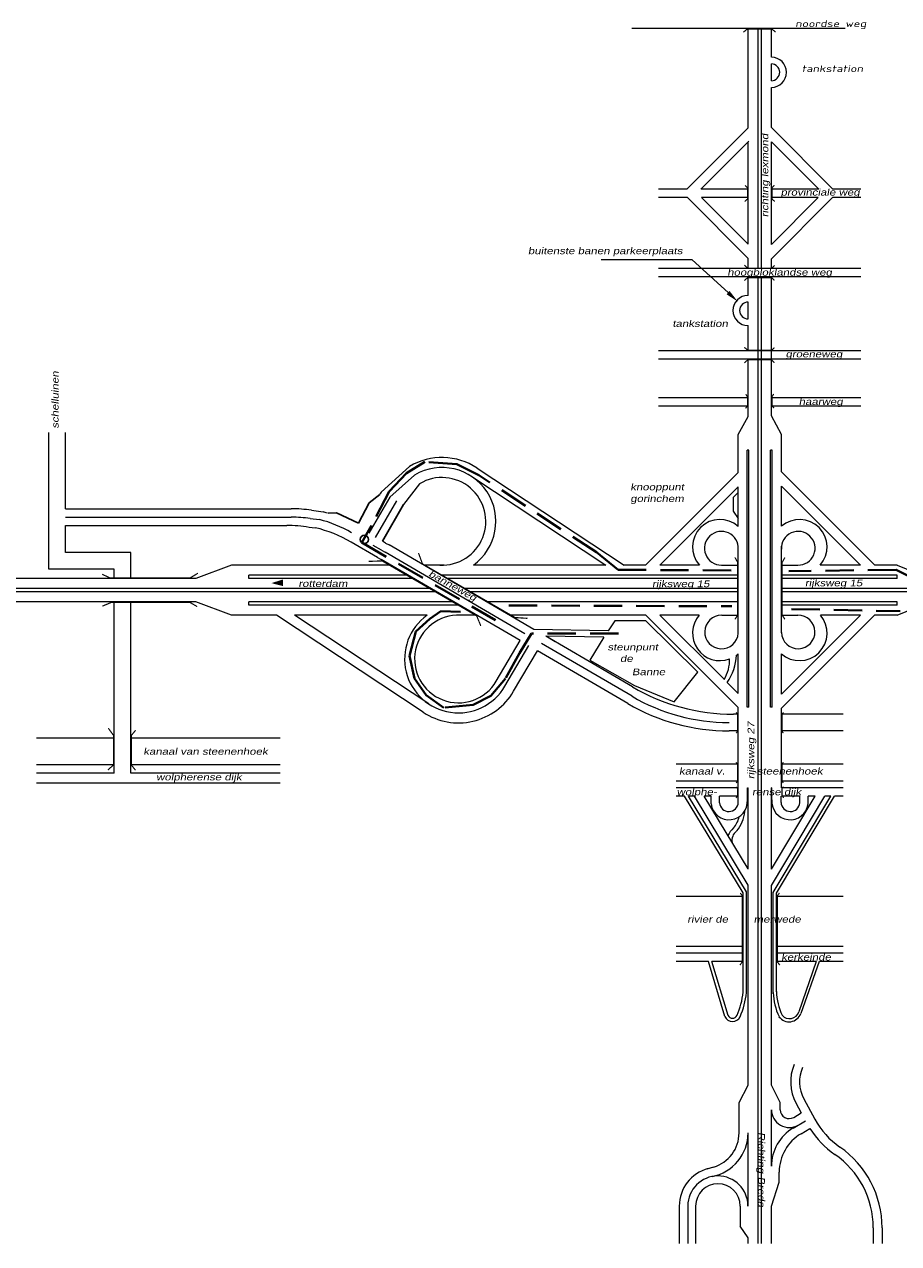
# Model space of a CAD drawing. Header units: metres. Extents: x 534 to 2631, y -2348 to -1484.
# Tile 5 of 9: x 1678 to 1875, y -1994 to -1720. Entities that reach past the tile are written whole.
import ezdxf

# ---------------------------------------------------------------- set-up
doc = ezdxf.new("R2010")
doc.units = ezdxf.units.M
doc.linetypes.add('DASHED', pattern=[19.05, 12.7, -6.35])
doc.layers.get('0').update_dxf_attribs({"lineweight": 0})
for name, color, linetype, lineweight in [('135-8$0$STROOI', 7, 'Continuous', 0), ('135-8$0$TEXT', 178, 'Continuous', 0), ('ROUTE9RIJDEN', 10, 'DASHED', 40), ('STROOI', 7, 'Continuous', 0), ('Text', 7, 'Continuous', 0)]:
    doc.layers.add(name, color=color, linetype=linetype, lineweight=lineweight)
doc.styles.add('135-8$0$ISO25', font='ISO9.SHX', dxfattribs={"width": 1.5, "oblique": 10})
doc.styles.add('ISO25', font='ARIALN.TTF', dxfattribs={"width": 1.5, "oblique": 10})

msp = doc.modelspace()

# ---------------------------------------------------------------- linework, layer by layer
at = {"color": 0, "ltscale": 0.5}
for p, q in [((1764.91, -1819.76), (1758.56, -1825.57)), ((1760.54, -1826.65), (1766.05, -1821.7)), ((1767.2, -1823.64), (1763.57, -1828.3)), ((1742.66, -1831.47), (1744.7, -1831.69)), ((1742.92, -1829.61), (1745.54, -1829.97)), ((1742.38, -1833.44), (1743.79, -1833.53)), ((1759.58, -1836.96), (1760.4, -1837.38)), ((1758.65, -1838.59), (1759.5, -1839.03)), ((1757.73, -1840.22), (1758.59, -1840.67))]:
    msp.add_line(p, q, dxfattribs=at)
at = {"lineweight": -3, "ltscale": 0.5}
for p, q in [((1758.27, -1826.05), (1755.91, -1827.95)), ((1755.91, -1827.95), (1753.48, -1832.48)), ((1758.84, -1836.53), (1763.57, -1828.3)), ((1748.55, -1830.18), (1746.65, -1830.25)), ((1753.48, -1832.48), (1748.55, -1830.18))]:
    msp.add_line(p, q, dxfattribs=at)
msp.add_circle((1754.79, -1836.15), 0.94, dxfattribs=at)
at = {"layer": '135-8$0$STROOI', "color": 7}
for p, q in [((1862.75, -1721.43), (1814.82, -1721.43)), ((1840.92, -1741.79), (1840.92, -1721.43)), ((1843.17, -1741.76), (1843.17, -1721.43)), ((1843.92, -1741.75), (1843.92, -1721.43)), ((1846.17, -1727.89), (1846.17, -1721.43)), ((1846.16, -1727.19), (1846.16, -1723.44)), ((1846.17, -1727.89), (1846.17, -1727.38)), ((1846.17, -1733.14), (1846.17, -1729.39)), ((1846.17, -1741.73), (1846.17, -1734.64))]:
    msp.add_line(p, q, dxfattribs=at)
msp.add_lwpolyline([(1847.11, -1722.22, 0.263, 0.263, 0), (1846.32, -1721.59, 0.263, 0.263, 0), (1840.68, -1721.59, 0.263, 0.263, 0), (1839.89, -1722.25, 0.263, 0.263, 0)], format="xyseb", dxfattribs=at)
for radius in [3.38, 1.88]:
    msp.add_arc((1846.16, -1731.26), radius, 270, 90, dxfattribs=at)
at = {"layer": 'ROUTE9RIJDEN', "ltscale": 0.5}
for p, q in [((1768.36, -1818.75), (1764.27, -1821.27)), ((1775.59, -1819.22), (1768.36, -1818.75)), ((1780.47, -1821.74), (1775.59, -1819.22)), ((1764.27, -1821.27), (1760.33, -1825.36)), ((1806.9, -1839.04), (1780.47, -1821.74)), ((1760.33, -1825.36), (1756.4, -1833.06)), ((1756.4, -1833.06), (1754.2, -1836.84)), ((1754.2, -1836.84), (1784.25, -1854.29)), ((1811.78, -1842.97), (1806.9, -1839.04)), ((1837.11, -1843.13), (1811.78, -1842.97)), ((1874.16, -1842.97), (1850.08, -1843.29)), ((1879.66, -1845.65), (1874.16, -1842.97)), ((1769.48, -1853.99), (1772, -1852.26)), ((1772, -1852.26), (1776.41, -1852.42)), ((1787.26, -1851), (1837.3, -1851.16)), ((1850.67, -1851.79), (1875.06, -1852.26)), ((1766.34, -1856.82), (1769.48, -1853.99)), ((1764.92, -1862.32), (1766.34, -1856.82)), ((1792.3, -1857.29), (1789.62, -1861.69)), ((1811.81, -1857.29), (1792.3, -1857.29)), ((1789.62, -1861.69), (1786.48, -1867.36)), ((1766.02, -1867.36), (1764.92, -1862.32)), ((1768.7, -1871.13), (1766.02, -1867.36)), ((1786.48, -1867.36), (1783.17, -1871.29)), ((1772.63, -1873.96), (1768.7, -1871.13)), ((1783.17, -1871.29), (1779.24, -1873.33)), ((1779.24, -1873.33), (1772.63, -1873.96))]:
    msp.add_line(p, q, dxfattribs=at)
at = {"layer": 'STROOI', "color": 7}
for p, q in [((1840.92, -1743.75), (1827.19, -1757.52)), ((1840.92, -1743.75), (1840.92, -1741.79)), ((1843.17, -1775.33), (1843.17, -1741.79)), ((1843.93, -1775.33), (1843.93, -1741.79)), ((1846.18, -1743.69), (1846.18, -1741.79)), ((1846.18, -1743.69), (1859.97, -1757.52)), ((1840.92, -1769.87), (1840.92, -1746.94)), ((1846.18, -1769.93), (1846.18, -1746.88)), ((1846.18, -1746.88), (1856.79, -1757.52)), ((1827.19, -1757.52), (1820.84, -1757.52)), ((1840.92, -1757.52), (1830.37, -1757.52)), ((1856.79, -1757.52), (1846.18, -1757.52)), ((1866.27, -1757.52), (1859.97, -1757.52)), ((1827.3, -1759.39), (1820.84, -1759.39)), ((1840.92, -1773.06), (1827.3, -1759.39)), ((1840.92, -1769.87), (1830.48, -1759.39)), ((1840.92, -1759.39), (1830.48, -1759.39)), ((1846.18, -1773.12), (1859.86, -1759.39)), ((1846.18, -1769.93), (1856.68, -1759.39)), ((1856.68, -1759.39), (1846.18, -1759.39)), ((1866.27, -1759.39), (1859.86, -1759.39)), ((1840.92, -1775.33), (1840.92, -1773.06)), ((1846.18, -1775.33), (1846.18, -1773.12)), ((1866.27, -1775.33), (1820.84, -1775.33)), ((1866.27, -1777.2), (1820.84, -1777.2)), ((1840.92, -1781.37), (1840.92, -1777.2)), ((1840.92, -1781.37), (1840.92, -1777.2)), ((1843.17, -1793.83), (1843.17, -1777.2)), ((1843.17, -1790.02), (1843.17, -1777.2)), ((1843.93, -1793.83), (1843.93, -1777.2)), ((1843.93, -1790.02), (1843.93, -1777.2)), ((1846.18, -1793.83), (1846.18, -1777.2)), ((1840.92, -1786.62), (1840.92, -1782.87)), ((1840.92, -1786.62), (1840.92, -1782.87)), ((1840.92, -1786.62), (1840.92, -1782.87)), ((1840.92, -1793.83), (1840.92, -1788.12)), ((1840.92, -1790.02), (1840.92, -1788.12)), ((1843.17, -1798.65), (1843.17, -1791.9)), ((1843.93, -1798.65), (1843.93, -1791.9)), ((1846.18, -1798.65), (1846.18, -1791.9)), ((1866.27, -1793.83), (1820.84, -1793.83)), ((1866.27, -1795.7), (1820.84, -1795.7)), ((1840.92, -1808.53), (1840.92, -1795.7)), ((1843.17, -1930.91), (1843.17, -1795.7)), ((1843.93, -1930.91), (1843.93, -1795.7)), ((1846.18, -1808.39), (1846.18, -1795.7)), ((1840.92, -1804.34), (1820.84, -1804.34)), ((1840.92, -1806.22), (1820.84, -1806.22)), ((1866.27, -1804.34), (1846.18, -1804.34)), ((1866.27, -1806.22), (1846.19, -1806.22)), ((1838.73, -1812.62), (1840.92, -1808.53)), ((1848.43, -1812.61), (1846.18, -1808.39)), ((1683.98, -1842.87), (1683.98, -1812.14)), ((1687.73, -1829.27), (1687.73, -1812.14)), ((1838.73, -1821.13), (1838.73, -1812.62)), ((1848.43, -1821.01), (1848.43, -1812.6)), ((1840.73, -1873.83), (1840.73, -1816.13)), ((1841.11, -1816.13), (1840.73, -1816.13)), ((1841.11, -1873.83), (1841.11, -1816.13)), ((1845.99, -1873.83), (1845.99, -1816.13)), ((1846.36, -1816.13), (1845.99, -1816.13)), ((1846.36, -1873.83), (1846.36, -1816.13)), ((1780.13, -1820.13), (1813.1, -1841.93)), ((1778.89, -1822.01), (1809.02, -1841.93)), ((1838.73, -1821.13), (1817.92, -1841.93)), ((1848.43, -1821.01), (1869.37, -1841.93)), ((1758.56, -1825.57), (1758.3, -1826.03)), ((1838.73, -1824.31), (1821.1, -1841.93)), ((1838.73, -1825.6), (1837.6, -1826.75)), ((1838.73, -1833.23), (1838.73, -1824.31)), ((1848.43, -1833.21), (1848.43, -1824.19)), ((1848.43, -1824.19), (1866.18, -1841.93)), ((1760.54, -1826.65), (1755.79, -1834.77)), ((1762.03, -1827.46), (1757.2, -1835.73)), ((1837.6, -1826.75), (1837.6, -1829.83)), ((1687.73, -1829.27), (1738.39, -1829.27)), ((1687.73, -1831.14), (1738.39, -1831.14)), ((1837.6, -1829.83), (1838.73, -1831.43)), ((1687.73, -1833.02), (1737.37, -1833.02)), ((1687.73, -1839.12), (1687.73, -1833.02)), ((1757.73, -1840.22), (1751.84, -1836.78)), ((1759.58, -1836.96), (1758.84, -1836.53)), ((1702.37, -1839.12), (1687.73, -1839.12)), ((1702.37, -1844.93), (1702.37, -1839.12)), ((1758.65, -1838.59), (1756.8, -1837.51)), ((1790.81, -1857.32), (1759.5, -1839.03)), ((1792.87, -1856.36), (1760.4, -1837.38)), ((1838.73, -1857.2), (1838.73, -1837.93)), ((1848.43, -1857.15), (1848.43, -1837.65)), ((1724.96, -1841.93), (1716.98, -1844.93)), ((1760.74, -1841.93), (1724.96, -1841.93)), ((1789.74, -1858.87), (1758.59, -1840.67)), ((1772.68, -1841.93), (1768.18, -1841.93)), ((1809.02, -1841.93), (1779.26, -1841.93)), ((1817.92, -1841.93), (1813.1, -1841.93)), ((1830.02, -1841.93), (1821.1, -1841.93)), ((1834.95, -1841.93), (1838.73, -1841.93)), ((1848.43, -1841.93), (1852.1, -1841.93)), ((1866.18, -1841.93), (1857.11, -1841.93)), ((1874.38, -1841.93), (1869.37, -1841.93)), ((1874.38, -1841.93), (1881.61, -1844.93)), ((1716.98, -1844.93), (1659.3, -1844.93)), ((1698.62, -1842.87), (1683.98, -1842.87)), ((1698.62, -1844.93), (1698.62, -1842.87)), ((1764.59, -1844.18), (1728.9, -1844.18)), ((1728.9, -1844.93), (1728.9, -1844.18)), ((1765.88, -1844.93), (1728.9, -1844.93)), ((1838.73, -1844.18), (1772.03, -1844.18)), ((1838.73, -1844.93), (1773.32, -1844.93)), ((1874.38, -1844.18), (1848.43, -1844.18)), ((1874.38, -1844.93), (1848.43, -1844.93)), ((1874.38, -1844.93), (1874.38, -1844.18)), ((1769.73, -1847.18), (1650.67, -1847.18)), ((1771.01, -1847.93), (1650.67, -1847.93)), ((1838.73, -1847.18), (1777.17, -1847.18)), ((1838.73, -1847.93), (1778.45, -1847.93)), ((1912.24, -1847.18), (1848.43, -1847.18)), ((1912.24, -1847.93), (1848.43, -1847.93)), ((1716.96, -1850.18), (1650.67, -1850.18)), ((1698.62, -1888.62), (1698.62, -1850.18)), ((1698.62, -1850.93), (1698.62, -1850.18)), ((1702.37, -1888.62), (1702.37, -1850.18)), ((1724.95, -1853.18), (1716.96, -1850.18)), ((1774.87, -1850.18), (1728.9, -1850.18)), ((1728.9, -1850.93), (1728.9, -1850.18)), ((1838.73, -1850.18), (1782.31, -1850.18)), ((1874.38, -1850.18), (1848.43, -1850.18)), ((1874.38, -1850.93), (1874.38, -1850.18)), ((1874.38, -1853.18), (1881.61, -1850.18)), ((1735.04, -1853.18), (1724.95, -1853.18)), ((1776.15, -1850.93), (1728.9, -1850.93)), ((1768.02, -1874.98), (1735.04, -1853.18)), ((1769.26, -1873.1), (1739.13, -1853.18)), ((1768.88, -1853.18), (1739.13, -1853.18)), ((1780.01, -1853.18), (1776.39, -1853.18)), ((1817.97, -1853.18), (1787.44, -1853.18)), ((1838.73, -1873.93), (1817.97, -1853.18)), ((1829.97, -1853.18), (1821.15, -1853.18)), ((1835.55, -1867.57), (1821.15, -1853.18)), ((1835.01, -1853.18), (1838.73, -1853.18)), ((1874.38, -1850.93), (1848.43, -1850.93)), ((1848.43, -1874.06), (1869.32, -1853.18)), ((1848.43, -1870.87), (1866.13, -1853.18)), ((1848.43, -1853.18), (1852.13, -1853.18)), ((1866.13, -1853.18), (1857.16, -1853.18)), ((1874.38, -1853.18), (1869.32, -1853.18)), ((1810.99, -1854.43), (1809.55, -1856.65)), ((1811.51, -1854.43), (1810.99, -1854.43)), ((1817.96, -1854.43), (1811.51, -1854.43)), ((1829.66, -1865.95), (1817.96, -1854.43)), ((1784.42, -1867.98), (1789.74, -1858.87)), ((1809.55, -1856.65), (1792.87, -1856.36)), ((1814.95, -1869.26), (1795.52, -1857.9)), ((1808.57, -1858.13), (1795.52, -1857.9)), ((1797.6, -1859.12), (1795.52, -1857.9)), ((1808.57, -1858.13), (1805.4, -1863.29)), ((1786.36, -1869.11), (1791.68, -1860.01)), ((1788.31, -1870.25), (1793.63, -1861.14)), ((1813.94, -1873.01), (1793.63, -1861.14)), ((1814.88, -1871.39), (1794.57, -1859.52)), ((1805.4, -1863.29), (1815.46, -1868.96)), ((1838.73, -1870.75), (1838.73, -1861.82)), ((1848.43, -1870.87), (1848.43, -1861.85)), ((1824.32, -1872.65), (1829.66, -1865.95)), ((1815.46, -1868.96), (1824.32, -1872.65)), ((1838.73, -1870.75), (1836.27, -1868.3)), ((1838.73, -1875.41), (1837.67, -1875.41)), ((1838.73, -1893.79), (1838.73, -1873.93)), ((1841.11, -1873.83), (1840.73, -1873.83)), ((1846.36, -1873.83), (1845.99, -1873.83)), ((1848.43, -1891.92), (1848.43, -1874.06)), ((1862.31, -1875.41), (1848.43, -1875.41)), ((1698.62, -1880.75), (1681.18, -1880.75)), ((1735.87, -1880.75), (1702.37, -1880.75)), ((1838.73, -1879.16), (1836.65, -1879.16)), ((1862.31, -1879.16), (1848.43, -1879.16)), ((1698.62, -1886.75), (1681.18, -1886.75)), ((1698.62, -1888.62), (1681.18, -1888.62)), ((1735.87, -1886.75), (1702.37, -1886.75)), ((1735.87, -1888.62), (1702.37, -1888.62)), ((1838.73, -1886.66), (1824.79, -1886.66)), ((1862.31, -1886.66), (1848.43, -1886.66)), ((1735.87, -1890.87), (1681.18, -1890.87)), ((1838.73, -1890.42), (1824.79, -1890.42)), ((1862.31, -1890.42), (1848.43, -1890.42)), ((1838.73, -1891.92), (1824.79, -1891.92)), ((1826.68, -1893.79), (1824.79, -1893.79)), ((1839.8, -1915.54), (1826.68, -1893.79)), ((1840.55, -1915.33), (1827.56, -1893.79)), ((1828.87, -1893.79), (1827.56, -1893.79)), ((1840.92, -1913.77), (1828.87, -1893.79)), ((1840.92, -1910.14), (1831.06, -1893.79)), ((1832.64, -1893.79), (1831.06, -1893.79)), ((1832.64, -1895.55), (1832.64, -1893.79)), ((1834.5, -1895.31), (1834.51, -1893.79)), ((1838.73, -1893.79), (1834.51, -1893.79)), ((1838.73, -1895.21), (1838.73, -1893.79)), ((1840.77, -1891.92), (1840.92, -1891.92)), ((1840.77, -1894.66), (1840.77, -1891.92)), ((1840.92, -1910.24), (1840.92, -1891.92)), ((1846.18, -1910.19), (1846.18, -1891.93)), ((1846.28, -1891.93), (1846.18, -1891.93)), ((1846.18, -1913.85), (1858.16, -1893.79)), ((1846.18, -1910.19), (1855.98, -1893.79)), ((1846.28, -1894.66), (1846.28, -1891.93)), ((1846.55, -1915.42), (1859.47, -1893.79)), ((1847.3, -1915.63), (1860.35, -1893.79)), ((1848.33, -1895.21), (1848.33, -1893.79)), ((1862.31, -1891.92), (1848.43, -1891.92)), ((1852.55, -1893.79), (1848.43, -1893.79)), ((1852.56, -1895.31), (1852.55, -1893.79)), ((1854.42, -1895.55), (1854.42, -1893.79)), ((1855.98, -1893.79), (1854.42, -1893.79)), ((1859.47, -1893.79), (1858.16, -1893.79)), ((1862.31, -1893.79), (1860.35, -1893.79)), ((1840.92, -1953.51), (1840.92, -1913.77)), ((1839.8, -1916.31), (1824.79, -1916.31)), ((1839.8, -1937.87), (1839.8, -1915.54)), ((1840.55, -1915.36), (1840.55, -1915.33)), ((1840.55, -1937.93), (1840.55, -1915.36)), ((1846.18, -1953.51), (1846.18, -1913.85)), ((1846.55, -1915.44), (1846.55, -1915.42)), ((1846.55, -1938.21), (1846.55, -1915.44)), ((1847.3, -1937.76), (1847.3, -1915.62)), ((1862.31, -1916.31), (1847.3, -1916.31)), ((1839.8, -1927.54), (1824.79, -1927.54)), ((1839.8, -1929.04), (1824.79, -1929.04)), ((1862.31, -1927.54), (1847.3, -1927.54)), ((1862.31, -1929.04), (1847.3, -1929.04)), ((1832.05, -1930.91), (1824.79, -1930.91)), ((1835.73, -1943.28), (1832.05, -1930.91)), ((1839.8, -1930.91), (1832.83, -1930.91)), ((1836.45, -1943.07), (1832.83, -1930.91)), ((1843.17, -1994.29), (1843.17, -1930.91)), ((1843.92, -1994.29), (1843.92, -1930.91)), ((1856.18, -1930.91), (1847.3, -1930.91)), ((1856.18, -1930.91), (1852.33, -1942.27)), ((1856.92, -1930.92), (1852.76, -1942.62)), ((1862.31, -1930.91), (1856.97, -1930.91)), ((1840.92, -1958.72), (1840.92, -1944.4)), ((1846.17, -1958.72), (1846.17, -1944.4)), ((1838.93, -1962.58), (1840.92, -1958.72)), ((1848.17, -1962.58), (1846.17, -1958.72)), ((1838.92, -1969.42), (1838.93, -1962.58)), ((1848.17, -1964.22), (1848.17, -1962.58)), ((1851.68, -1962.7), (1852.88, -1964.93)), ((1853.44, -1961.75), (1855.93, -1966.36)), ((1846.17, -1976.93), (1846.17, -1964.22)), ((1851.19, -1965.94), (1852.88, -1964.93)), ((1851.08, -1968.33), (1853.84, -1966.7)), ((1852.83, -1969.62), (1854.82, -1968.44)), ((1840.92, -1985.85), (1840.92, -1969.42)), ((1833.2, -1977.09), (1831.69, -1977.54)), ((1847.92, -1980.48), (1847.92, -1978.22)), ((1846.17, -1985.85), (1847.92, -1980.48)), ((1825.48, -1985.85), (1825.48, -1994.29)), ((1827.41, -1985.85), (1827.41, -1994.29)), ((1829.16, -1985.85), (1829.16, -1994.29)), ((1839.16, -1985.85), (1839.16, -1990.39)), ((1846.17, -1994.29), (1846.17, -1985.85)), ((1840.92, -1992.96), (1839.16, -1990.38)), ((1840.92, -1994.29), (1840.92, -1992.96)), ((1869.02, -1990.71), (1869.02, -1994.29)), ((1871.02, -1990.71), (1871.02, -1994.29))]:
    msp.add_line(p, q, dxfattribs=at)
at = {"layer": 'STROOI', "ltscale": 0.5}
msp.add_line((1830.29, -1757.52), (1841.1, -1746.72), dxfattribs=at)
at = {"layer": 'STROOI', "color": 7, "const_width": 0.263}
for points in [[(1840.16, -1760.27), (1840.8, -1759.73), (1840.8, -1757.19), (1840.25, -1756.65)], [(1846.93, -1760.27), (1846.3, -1759.73), (1846.3, -1757.19), (1846.84, -1756.65)], [(1846.85, -1774.62), (1846.22, -1775.25), (1840.84, -1775.25), (1840.1, -1774.56)], [(1846.85, -1777.99), (1846.22, -1777.36), (1840.84, -1777.36), (1840.1, -1778.04)], [(1846.85, -1793.06), (1846.22, -1793.69), (1840.84, -1793.69), (1840.1, -1793.01)], [(1846.85, -1796.47), (1846.22, -1795.84), (1840.84, -1795.84), (1840.1, -1796.52)], [(1840.37, -1806.72), (1840.79, -1806.19), (1840.79, -1804.13), (1840.42, -1803.55)], [(1846.73, -1806.67), (1846.31, -1806.15), (1846.31, -1804.09), (1846.68, -1803.51)], [(1766.95, -1839.23), (1767.85, -1841.65), (1788.63, -1853.7), (1791.42, -1853.88)], [(1755.74, -1841.09), (1758.78, -1840.98), (1780.03, -1853.34), (1780.93, -1855.58)], [(1837.98, -1854.1), (1838.6, -1853.17), (1838.6, -1841.32), (1837.98, -1840.2)], [(1849.2, -1854.1), (1848.58, -1853.17), (1848.58, -1841.32), (1849.2, -1840.2)], [(1717.45, -1843.74), (1715.71, -1844.79), (1697.69, -1844.79), (1695.94, -1843.98)], [(1696.01, -1851.13), (1697.99, -1850.31), (1715.66, -1850.31), (1717.28, -1851.24)], [(1838.26, -1879.66), (1838.58, -1879.22), (1838.58, -1875.41), (1838.24, -1875.01)], [(1848.84, -1879.66), (1848.53, -1879.22), (1848.53, -1875.41), (1848.87, -1875.01)], [(1697.21, -1887.95), (1698.47, -1886.81), (1698.47, -1880.13), (1697.32, -1878.55)], [(1703.43, -1887.98), (1702.48, -1886.8), (1702.48, -1880.19), (1703.45, -1879.01)], [(1838.26, -1890.85), (1838.58, -1890.41), (1838.58, -1886.6), (1838.24, -1886.2)], [(1848.84, -1890.85), (1848.53, -1890.41), (1848.53, -1886.6), (1848.87, -1886.2)], [(1838.22, -1894.23), (1838.59, -1893.63), (1838.59, -1892.16), (1838.24, -1891.72)], [(1848.9, -1894.18), (1848.53, -1893.58), (1848.53, -1892.11), (1848.87, -1891.66)], [(1839.11, -1931.76), (1839.62, -1931.02), (1839.62, -1916.13), (1839.16, -1915.55)], [(1848.03, -1931.76), (1847.52, -1931.02), (1847.52, -1916.13), (1847.97, -1915.55)]]:
    msp.add_lwpolyline(points, dxfattribs=at)
at = {"layer": 'STROOI', "color": 7}
for centre, radius, start, end in [((1840.92, -1784.75), 3.38, 90, 270), ((1840.92, -1784.75), 1.88, 90, 270), ((1772.22, -1832.1), 14.34, 56.5366, 120.6567), ((1772.22, -1832.1), 12.09, 305.6205, 120.665), ((1772.22, -1832.1), 9.84, 267.2947, 120.6771), ((1738.39, -1859.27), 30, 81.3135, 90), ((1738.39, -1859.27), 28.12, 81.2692, 90), ((1737.72, -1858.93), 30, 73.0034, 74.8982), ((1737.37, -1863.02), 30, 80.384, 90), ((1736.7, -1862.68), 30, 59.7026, 76.3279), ((1737.72, -1858.93), 28.12, 59.7026, 75.6406), ((1834.64, -1837.85), 6.17, 48.4534, 221.4425), ((1834.95, -1838.14), 3.79, 356.782, 269.899), ((1852.18, -1838.14), 3.79, 268.7308, 183.1998), ((1852.49, -1837.85), 6.17, 318.5575, 131.2153), ((1775.92, -1863.01), 12.09, 125.6205, 329.7026), ((1775.92, -1863.01), 9.84, 87.2947, 329.7026), ((1834.64, -1857.21), 6.17, 139.255, 290.2054), ((1834.97, -1856.95), 3.77, 89.4915, 356.1597), ((1852.49, -1857.21), 6.17, 228.4534, 40.745), ((1852.18, -1856.94), 3.76, 182.1736, 90.8255), ((1828.62, -1863.28), 8.16, 328.2074, 1.9832), ((1825.78, -1861.33), 12.59, 326.3983, 356.3242), ((1834.64, -1857.21), 6.17, 306.9976, 311.5466), ((1837.67, -1830.38), 45.03, 239.7026, 270), ((1775.92, -1863.01), 14.34, 236.5366, 329.7026), ((1836.65, -1834.13), 43.15, 239.7026, 270), ((1836.65, -1834.13), 45.03, 239.7026, 270), ((1836.69, -1895.02), 4.09, 187.4727, 5.1183), ((1836.61, -1895.13), 2.12, 184.848, 357.8412), ((1832.62, -1896.69), 7.59, 319.5916, 355.7159), ((1850.36, -1895.02), 4.09, 174.8817, 352.5273), ((1850.44, -1895.13), 2.12, 182.1588, 355.152), ((1833.45, -1897.23), 5.61, 318.3446, 347.4208), ((1841.1, -1904.76), 5.14, 132.2951, 155.9084), ((1839.88, -1903.73), 2.57, 127.5199, 191.2848), ((1823.85, -1936.45), 16.01, 335.791, 354.9636), ((1823.76, -1936.42), 16.86, 335.8175, 354.8936), ((1860.71, -1937.31), 14.17, 182.4427, 205.0891), ((1860.51, -1937.38), 13.21, 181.277, 205.2574), ((1837.44, -1942.58), 1.85, 202.3888, 336.2962), ((1837.44, -1942.58), 1.1, 202.3888, 336.2962), ((1850.13, -1941.69), 2.79, 215.9426, 340.4423), ((1850.23, -1941.56), 2.22, 221.2614, 341.2879), ((1860.48, -1957.95), 10, 157.3403, 208.3469), ((1860.48, -1957.95), 8, 156.5175, 208.3469), ((1850.17, -1964.22), 4, 180, 300.6388), ((1850.17, -1964.22), 2, 180.057, 300.6388), ((1856.17, -1976.93), 10, 120.6388, 180), ((1871.77, -1957.81), 20, 212.0899, 235.3327), ((1871.77, -1957.81), 18, 208.3469, 235.3327), ((1830.92, -1969.42), 10, 281.132, 0), ((1830.92, -1969.42), 8, 286.5454, 359.943), ((1857.92, -1978.22), 10, 120.6388, 180), ((1849.02, -1990.71), 22, 0, 55.3327), ((1849.02, -1990.71), 20, 0, 55.3327), ((1834.16, -1985.85), 8.68, 104.6584, 180), ((1834.16, -1985.85), 6.75, 0, 180), ((1834.16, -1985.85), 5, 0, 180)]:
    msp.add_arc(centre, radius, start, end, dxfattribs=at)
at = {"layer": 'Text'}
for p, q in [((1828.36, -1773.36), (1807.97, -1773.36)), ((1836.43, -1780.73), (1828.36, -1773.36))]:
    msp.add_line(p, q, dxfattribs=at)
msp.add_lwpolyline([(1736.54, -1845.9, 1.5, 0, 0), (1733.93, -1845.97, 0, 0, 0)], format="xyseb", dxfattribs=at)
msp.add_solid([(1836.77, -1780.36), (1836.09, -1781.1), (1838.64, -1782.76)], dxfattribs=at)

# ---------------------------------------------------------------- texts
at = {"layer": '135-8$0$TEXT', "style": '135-8$0$ISO25', "oblique": 10, "width": 1.5}
for s, p in [('noordse weg', (1851.53, -1721.09)), ('tankstation', (1852.97, -1731.19))]:
    msp.add_text(s, height=1.5, dxfattribs=at).set_placement(p)
at = {"layer": 'Text', "style": 'ISO25', "oblique": 10, "width": 1.5}
for s, rotation, p in [('richting lexmond', 90, (1845.46, -1763.81)), ('schelluinen', 90, (1686.15, -1811.28)), ('banneweg', 330.8716, (1769.08, -1844.3)), ('rijksweg 27', 90, (1842.32, -1889.98)), ('Richting Breda', 270, (1843.2, -1969.23))]:
    msp.add_text(s, height=1.5, rotation=rotation, dxfattribs=at).set_placement(p)
for s, p in [('provinciale weg', (1848.24, -1758.94)), ('buitenste banen parkeerplaats', (1791.53, -1772.1)), ('hoogbloklandse weg', (1836.27, -1776.92)), ('tankstation', (1823.95, -1788.44)), ('groeneweg', (1849.36, -1795.28)), ('haarweg', (1852.31, -1805.96)), ('gorinchem', (1814.5, -1827.74)), ('knooppunt', (1814.5, -1825.12)), ('rotterdam', (1739.99, -1846.83)), ('rijksweg 15', (1819.39, -1846.88)), ('rijksweg 15', (1853.7, -1846.68)), ('steunpunt', (1809.38, -1861.08)), ('   de ', (1810.05, -1863.66)), ('  Banne', (1813.44, -1866.65)), ('kanaal van steenenhoek', (1705.19, -1884.51)), ('wolpherense dijk', (1708.07, -1890.27)), ('kanaal v.          steenenhoek', (1825.43, -1888.95)), ('wolphe-           rense dijk', (1824.92, -1893.61)), ('rivier de        merwede', (1827.28, -1922.2)), ('kerkeinde', (1848.37, -1930.72))]:
    msp.add_text(s, height=1.5, dxfattribs=at).set_placement(p)

doc.saveas('drawing.dxf')
